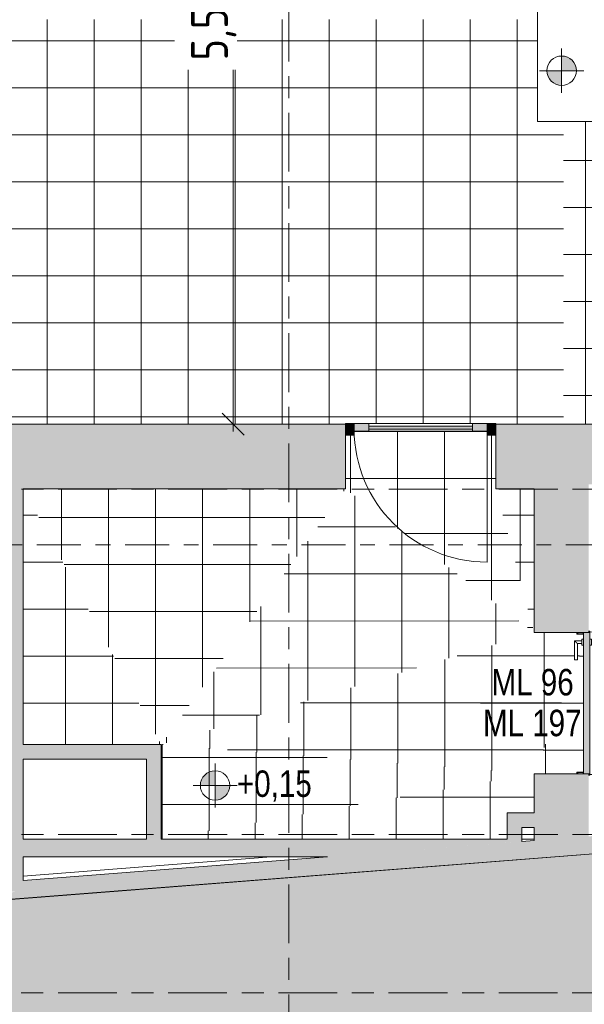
# Model space of a CAD drawing. Header units: metres. Extents: x 2 to 165, y -54 to 869.
# Tile 81 of 106: x 69.44 to 73.28, y -23.49 to -16.79. Entities that reach past the tile are written whole.
import ezdxf

# ---------------------------------------------------------------- set-up
doc = ezdxf.new("R2010")
doc.units = ezdxf.units.M
doc.linetypes.add('_Rasterlinie_', pattern=[0.75, 0.4, -0.1, 0.15, -0.1])
doc.linetypes.add('_Schnittlinie_', pattern=[0.6, 0.3, -0.1, 0.1, -0.1])
for name, color, linetype, lineweight in [('A_Bem', 7, 'Continuous', 5), ('A_Bem-100', 7, 'Continuous', 5), ('A_Detailelemente', 7, 'Continuous', 9), ('A_Fassade', 113, 'Continuous', 5), ('A_Geschossdecken', 7, 'Continuous', 5), ('A_Geschossdecken_Oberflächenschraffur', 7, 'Continuous', 5), ('A_Hoehenkoten', 124, 'Continuous', 5), ('A_Körper', 7, 'Continuous', 5), ('A_Raster', 128, 'Continuous', 5), ('A_Symbol-S_A', 172, 'Continuous', 5), ('A_Tuer', 128, 'Continuous', 5), ('A_Türen_Element', 128, 'Continuous', 5), ('A_Türen_Rahmen', 128, 'Continuous', 5), ('A_Wand', 244, 'Continuous', 5), ('A_Wand_Schraff', 1, 'Continuous', 5), ('A_Öffnung', 128, 'Continuous', 5), ('Allgemeines Modell', 7, 'Continuous', 5)]:
    doc.layers.add(name, color=color, linetype=linetype, lineweight=lineweight)
doc.styles.add('Arial', font='arial.ttf', dxfattribs={"width": 0.8, "height": 0.18})
doc.styles.add('ISOCPEUR', font='isocpeur.ttf', dxfattribs={"width": 0.8, "height": 0.25})
doc.dimstyles.new('BLB-Standard_2_5_Aussen_maskiert_1', dxfattribs={"dimscale": 0.3048, "dimtxt": 0.248995, "dimasz": 0.492126, "dimexe": 1.32874, "dimexo": 0.0625, "dimgap": 0.032808, "dimtad": 1, "dimrnd": 0.001, "dimzin": 0, "dimdsep": 46, "dimtxsty": 'ISOCPEUR', "dimblk1": 'OBLIQUE', "dimblk2": 'OBLIQUE', "dimsah": 1, "dimcen": 0.09, "dimdle": 0.164042, "dimazin": 0, "dimtfac": 1, "dimtdec": 4, "dimtix": 1, "dimtmove": 0, "dimatfit": 3, "dimfxl": 1.32874, "dimfxlon": 1, "dimtvp": 1, "dimtfill": 1, "dimtolj": 1, "dimtzin": 0, "dimarcsym": 2})
pattern_1 = [(0, (56.95375, 0), (0, 0.32), []), (90, (56.95375, 0), (-0.32, 2e-17), [])]
pattern_2 = [(359.994, (56.92675, -0.015), (3.35e-05, 0.32), []), (90, (56.92675, -0.015), (-0.32, 2e-17), [])]
pattern_3 = [(0, (56.97275, -0.071), (0, 0.32), []), (90, (56.97275, -0.071), (-0.32, 2e-17), [])]
pattern_4 = [(0, (56.97075, -0.05), (0, 0.32), []), (90, (56.97075, -0.05), (-0.32, 2e-17), [])]
pattern_5 = [(0, (57.63275, 0), (0, 0.32), []), (90, (57.63275, 0), (-0.317, 2e-17), [])]
pattern_6 = [(0, (56.97275, -0.126), (0, 0.32), []), (90, (56.97275, -0.126), (-0.32, 2e-17), [])]
pattern_7 = [(0.013, (57.00175, -0.084), (-7.26e-05, 0.32), []), (90, (57.00175, -0.084), (-0.32, 2e-17), [])]
pattern_8 = [(0, (56.97475, 0.003), (0, 0.32), []), (90, (56.97475, 0.003), (-0.32, 2e-17), [])]
pattern_9 = [(0, (57.02075, 0), (0, 0.32), []), (90, (57.02075, 0), (-0.32, 2e-17), [])]
pattern_10 = [(0, (56.96375, 0), (0, 0.32), []), (90, (56.96375, 0), (-0.32, 2e-17), [])]
pattern_11 = [(359.999, (57.01175, 0.003), (5.6e-06, 0.32), []), (90, (57.01175, 0.003), (-0.32, 2e-17), [])]
pattern_12 = [(0, (56.97275, -0.147), (0, 0.32), []), (90, (56.97275, -0.147), (-0.32, 2e-17), [])]

# ---------------------------------------------------------------- blocks, each defined once
blk = doc.blocks.new('Fassade - TU DF 1 - mit Mittelpfosten - Fassade - TU DF 1 - mit Panikstange-8070112-AB- E0-  OK FFB')
at = {"layer": 'A_Fassade', "lineweight": 9}
h = blk.add_hatch(color=253, dxfattribs=at)
h.paths.add_polyline_path([(-0.4525, -0.047), (-0.3525, -0.047), (-0.3525, 0.003), (-0.4525, 0.003)], flags=0)
h.paths.add_polyline_path([(0.4525, -0.047), (0.4525, 0.003), (0.3525, 0.003), (0.3525, -0.047)], flags=0)
blk.add_hatch(color=253, dxfattribs=at).paths.add_polyline_path([(0.3525, -0.034), (0.3525, -0.014), (-0.3525, -0.014), (-0.3525, -0.034), (-0.061, -0.034)], flags=0)
at = {"layer": 'A_Fassade', "color": 250, "lineweight": 9}
for p, q in [((-0.3525, 0.003), (-0.4525, 0.003)), ((-0.4525, 0.003), (-0.4525, -0.047)), ((0.3525, 0.003), (-0.3525, 0.003)), ((-0.3525, -0.047), (-0.3525, 0.003)), ((0.4525, 0.003), (0.3525, 0.003)), ((0.3525, 0.003), (0.3525, -0.047)), ((0.4525, -0.047), (0.4525, 0.003)), ((-0.4525, -0.047), (-0.3525, -0.047)), ((0.3525, -0.014), (-0.3525, -0.014)), ((-0.3525, -0.014), (-0.3525, -0.034)), ((-0.3525, -0.034), (0.3525, -0.034)), ((-0.3525, -0.047), (0.3525, -0.047)), ((0.3525, -0.034), (0.3525, -0.014)), ((0.3525, -0.047), (0.4525, -0.047)), ((0.4525, -0.034), (0.4525, -0.939))]:
    blk.add_line(p, q, dxfattribs=at)
blk.add_arc((0.4525, -0.034), 0.905, 180, 270, dxfattribs=at)
blk = doc.blocks.new('Rectangular Mullion - 60mm x 80mm 2-8070113-AB- E0-  OK FFB')
at = {"layer": 'A_Fassade', "lineweight": 9}
blk.add_hatch(color=253, dxfattribs=at).paths.add_polyline_path([(-0.06, -0.075), (-0.06, 0.005), (0, 0.005), (0, -0.075)], flags=0)
at = {"layer": 'A_Fassade', "color": 250, "lineweight": 9}
for p, q in [((-0.06, 0.005), (0, 0.005)), ((-0.06, -0.075), (-0.06, 0.005)), ((0, 0.005), (0, -0.075)), ((0, -0.075), (-0.06, -0.075))]:
    blk.add_line(p, q, dxfattribs=at)
blk = doc.blocks.new('Rectangular Mullion - 60mm x 80mm 2-8070115-AB- E0-  OK FFB')
at = {"layer": 'A_Fassade', "lineweight": 9}
blk.add_hatch(color=253, dxfattribs=at).paths.add_polyline_path([(0, -0.075), (0, 0.005), (-0.06, 0.005), (-0.06, -0.075)], flags=0)
at = {"layer": 'A_Fassade', "color": 250, "lineweight": 9}
for p, q in [((0, 0.005), (-0.06, 0.005)), ((-0.06, 0.005), (-0.06, -0.075)), ((0, -0.075), (0, 0.005)), ((-0.06, -0.075), (0, -0.075))]:
    blk.add_line(p, q, dxfattribs=at)
blk = doc.blocks.new('TU DF 1 - Stahl-Eckzarge flächenbündig - DL - 940 x 1960-8580552-AB- E0-  OK FFB')
at = {"layer": 'A_Tuer', "lineweight": 9}
h = blk.add_hatch(color=253, dxfattribs=at)
h.paths.add_polyline_path([(0.49, 0.185), (0.49, 0.195), (0.485, 0.195), (0.488, 0.193), (0.488, 0.185)], flags=0)
h.paths.add_polyline_path([(0.487, 0.185), (0.487, 0.193), (0.485, 0.195), (0.485, 0.185), (0.4866, 0.185)], flags=0)
h.paths.add_polyline_path([(0.48, 0.105), (0.48, 0.115), (0.478, 0.115), (0.478, 0.107), (0.472, 0.107), (0.472, 0.148), (0.48, 0.148), (0.48, 0.15), (0.47, 0.15), (0.47, 0.105)], flags=0)
h.paths.add_polyline_path([(-0.47, 0.105), (-0.47, 0.15), (-0.48, 0.1492), (-0.48, 0.148), (-0.472, 0.148), (-0.472, 0.107), (-0.478, 0.107), (-0.4785, 0.115), (-0.48, 0.115), (-0.48, 0.105), (-0.4785, 0.105)], flags=0)
h.paths.add_polyline_path([(-0.485, 0.195), (-0.49, 0.195), (-0.49, 0.185), (-0.488, 0.185), (-0.488, 0.193)], flags=0)
h.paths.add_polyline_path([(-0.485, 0.195), (-0.487, 0.193), (-0.4866, 0.185), (-0.485, 0.185)], flags=0)
blk.add_hatch(color=253, dxfattribs=at).paths.add_polyline_path([(0.481, 0.195), (-0.481, 0.195), (-0.48, 0.15), (0.48, 0.15), (0.481, 0.185)], flags=0)
at = {"layer": 'A_Tuer', "color": 250, "lineweight": 9}
for p, q in [((-0.435, 0.205), (-0.435, 0.195)), ((-0.435, 0.205), (-0.395, 0.205)), ((-0.425, 0.255), (-0.425, 0.205)), ((-0.295, 0.255), (-0.425, 0.255)), ((-0.425, 0.255), (-0.425, 0.205)), ((-0.295, 0.255), (-0.425, 0.255)), ((-0.405, 0.205), (-0.405, 0.235)), ((-0.405, 0.235), (-0.295, 0.235)), ((-0.405, 0.205), (-0.405, 0.235)), ((-0.405, 0.235), (-0.295, 0.235)), ((-0.395, 0.195), (-0.395, 0.205)), ((-0.295, 0.255), (-0.295, 0.235)), ((-0.295, 0.255), (-0.295, 0.235)), ((-0.435, 0.15), (-0.435, 0.14)), ((-0.395, 0.14), (-0.435, 0.14)), ((-0.425, 0.14), (-0.425, 0.09)), ((-0.425, 0.14), (-0.425, 0.09)), ((-0.405, 0.11), (-0.405, 0.14)), ((-0.405, 0.11), (-0.405, 0.14)), ((-0.395, 0.14), (-0.395, 0.15)), ((-0.425, 0.09), (-0.295, 0.09)), ((-0.425, 0.09), (-0.295, 0.09)), ((-0.295, 0.11), (-0.405, 0.11)), ((-0.295, 0.11), (-0.405, 0.11)), ((-0.295, 0.11), (-0.295, 0.09)), ((-0.295, 0.11), (-0.295, 0.09))]:
    blk.add_line(p, q, dxfattribs=at)
for points in [[(-0.405, 0.235), (-0.405, 0.235), (-0.4052, 0.2352), (-0.4057, 0.2357), (-0.4063, 0.2363), (-0.4069, 0.2369), (-0.4075, 0.2375), (-0.4081, 0.2381), (-0.4089, 0.2389), (-0.4098, 0.2398), (-0.4106, 0.2406), (-0.4112, 0.2412), (-0.4118, 0.2418), (-0.4124, 0.2424), (-0.413, 0.243), (-0.4137, 0.2437), (-0.4143, 0.2443), (-0.415, 0.245), (-0.4157, 0.2457), (-0.4163, 0.2463), (-0.417, 0.247), (-0.4176, 0.2476), (-0.4182, 0.2482), (-0.4188, 0.2488), (-0.4194, 0.2494), (-0.42, 0.25), (-0.4206, 0.2506), (-0.4213, 0.2513), (-0.4219, 0.2519), (-0.4225, 0.2525), (-0.4231, 0.2531), (-0.4237, 0.2537), (-0.4243, 0.2543), (-0.4248, 0.2548), (-0.425, 0.255), (-0.425, 0.255)], [(-0.405, 0.235), (-0.405, 0.235), (-0.4052, 0.2352), (-0.4057, 0.2357), (-0.4063, 0.2363), (-0.4069, 0.2369), (-0.4075, 0.2375), (-0.4081, 0.2381), (-0.4089, 0.2389), (-0.4098, 0.2398), (-0.4106, 0.2406), (-0.4112, 0.2412), (-0.4118, 0.2418), (-0.4124, 0.2424), (-0.413, 0.243), (-0.4137, 0.2437), (-0.4143, 0.2443), (-0.415, 0.245), (-0.4157, 0.2457), (-0.4163, 0.2463), (-0.417, 0.247), (-0.4176, 0.2476), (-0.4182, 0.2482), (-0.4188, 0.2488), (-0.4194, 0.2494), (-0.42, 0.25), (-0.4206, 0.2506), (-0.4213, 0.2513), (-0.4219, 0.2519), (-0.4225, 0.2525), (-0.4231, 0.2531), (-0.4237, 0.2537), (-0.4243, 0.2543), (-0.4248, 0.2548), (-0.425, 0.255), (-0.425, 0.255)], [(-0.425, 0.09), (-0.425, 0.09), (-0.4248, 0.0902), (-0.4243, 0.0907), (-0.4237, 0.0913), (-0.4231, 0.0919), (-0.4225, 0.0925), (-0.4219, 0.0931), (-0.4211, 0.0939), (-0.4202, 0.0948), (-0.4194, 0.0956), (-0.4188, 0.0962), (-0.4182, 0.0968), (-0.4176, 0.0974), (-0.417, 0.098), (-0.4163, 0.0987), (-0.4157, 0.0993), (-0.415, 0.1), (-0.4143, 0.1007), (-0.4137, 0.1013), (-0.413, 0.102), (-0.4124, 0.1026), (-0.4118, 0.1032), (-0.4112, 0.1038), (-0.4106, 0.1044), (-0.41, 0.105), (-0.4094, 0.1056), (-0.4087, 0.1063), (-0.4081, 0.1069), (-0.4075, 0.1075), (-0.4069, 0.1081), (-0.4063, 0.1087), (-0.4057, 0.1093), (-0.4052, 0.1098), (-0.405, 0.11), (-0.405, 0.11)], [(-0.425, 0.09), (-0.425, 0.09), (-0.4248, 0.0902), (-0.4243, 0.0907), (-0.4237, 0.0913), (-0.4231, 0.0919), (-0.4225, 0.0925), (-0.4219, 0.0931), (-0.4211, 0.0939), (-0.4202, 0.0948), (-0.4194, 0.0956), (-0.4188, 0.0962), (-0.4182, 0.0968), (-0.4176, 0.0974), (-0.417, 0.098), (-0.4163, 0.0987), (-0.4157, 0.0993), (-0.415, 0.1), (-0.4143, 0.1007), (-0.4137, 0.1013), (-0.413, 0.102), (-0.4124, 0.1026), (-0.4118, 0.1032), (-0.4112, 0.1038), (-0.4106, 0.1044), (-0.41, 0.105), (-0.4094, 0.1056), (-0.4087, 0.1063), (-0.4081, 0.1069), (-0.4075, 0.1075), (-0.4069, 0.1081), (-0.4063, 0.1087), (-0.4057, 0.1093), (-0.4052, 0.1098), (-0.405, 0.11), (-0.405, 0.11)]]:
    blk.add_open_spline(points, degree=3, knots=[0, 0, 0, 0, 0.083333, 0.125, 0.166667, 0.208333, 0.229167, 0.25, 0.291667, 0.333333, 0.354167, 0.375, 0.395833, 0.416667, 0.4375, 0.458333, 0.479167, 0.5, 0.520833, 0.541667, 0.5625, 0.583333, 0.604167, 0.625, 0.645833, 0.666667, 0.6875, 0.708333, 0.75, 0.770833, 0.791667, 0.833333, 0.875, 0.916667, 1, 1, 1, 1], dxfattribs=at)
at = {"layer": 'A_Türen_Element', "color": 250, "lineweight": 9}
for p, q in [((-0.481, 0.195), (0.481, 0.195)), ((-0.481, 0.1848), (-0.481, 0.195)), ((0.48, 0.15), (-0.48, 0.15)), ((0.481, 0.195), (0.481, 0.185))]:
    blk.add_line(p, q, dxfattribs=at)
at = {"layer": 'A_Türen_Rahmen', "color": 250, "lineweight": 9}
for p, q in [((-0.485, 0.195), (-0.49, 0.195)), ((-0.49, 0.195), (-0.49, 0.185)), ((-0.488, 0.185), (-0.488, 0.193)), ((-0.488, 0.193), (-0.487, 0.193)), ((-0.487, 0.193), (-0.487, 0.185)), ((-0.485, 0.185), (-0.485, 0.195)), ((-0.47, 0.15), (-0.48, 0.15)), ((-0.48, 0.148), (-0.472, 0.148)), ((-0.472, 0.148), (-0.472, 0.107)), ((-0.47, 0.105), (-0.47, 0.15)), ((0.48, 0.15), (0.47, 0.15)), ((0.47, 0.15), (0.47, 0.105)), ((0.472, 0.107), (0.472, 0.148)), ((0.472, 0.148), (0.48, 0.148)), ((0.49, 0.195), (0.485, 0.195)), ((0.485, 0.195), (0.485, 0.185)), ((0.487, 0.185), (0.487, 0.193)), ((0.487, 0.193), (0.488, 0.193)), ((0.488, 0.193), (0.488, 0.185)), ((0.49, 0.185), (0.49, 0.195)), ((-0.478, 0.115), (-0.48, 0.115)), ((-0.48, 0.105), (-0.47, 0.105)), ((-0.478, 0.107), (-0.478, 0.115)), ((-0.472, 0.107), (-0.478, 0.107)), ((0.47, 0.105), (0.48, 0.105)), ((0.478, 0.107), (0.472, 0.107)), ((0.48, 0.115), (0.478, 0.115)), ((0.478, 0.115), (0.478, 0.107))]:
    blk.add_line(p, q, dxfattribs=at)
at = {"layer": 'A_Öffnung', "color": 250, "lineweight": 9}
blk.add_line((0.485, 0.195), (0.485, 1.165), dxfattribs=at)
blk.add_arc((0.485, 0.195), 0.97, 90, 180, dxfattribs=at)
blk = doc.blocks.new('Allgemeines Modell 2 - Allgemeines Modell 2-8102502-AB- E0-  OK FFB')
at = {"layer": 'Allgemeines Modell', "color": 250, "lineweight": 9}
for p, q in [((15.9925, -17.4815), (15.9925, -13.4815)), ((16.7875, -13.4815), (15.9925, -13.4815)), ((16.7875, -13.4815), (16.7875, -17.4815)), ((15.9925, -17.4815), (16.7875, -17.4815))]:
    blk.add_line(p, q, dxfattribs=at)
blk = doc.blocks.new('FP_53-AB- E0-  OK FFB')
at = {"layer": 'A_Geschossdecken_Oberflächenschraffur'}
for p, q in [((12.3355, -19.5407), (12.3352, -16.789)), ((12.3355, -19.5407), (12.3352, -16.789)), ((12.6555, -19.5407), (12.6552, -16.789)), ((12.6555, -19.5407), (12.6552, -16.789)), ((12.9755, -19.5407), (12.9752, -16.789)), ((12.9755, -19.5407), (12.9752, -16.789)), ((13.2955, -19.5407), (13.2952, -16.789)), ((13.2955, -19.5407), (13.2952, -16.789)), ((13.6155, -19.5407), (13.6152, -16.789)), ((13.6155, -19.5407), (13.6152, -16.789)), ((13.9355, -19.5407), (13.9352, -16.789)), ((13.9355, -19.5407), (13.9352, -16.789)), ((14.2555, -19.5407), (14.2552, -16.789)), ((14.2555, -19.5407), (14.2552, -16.789)), ((14.5755, -19.5407), (14.5752, -16.789)), ((14.5755, -19.5407), (14.5752, -16.789)), ((14.8955, -19.5379), (14.8952, -16.789)), ((14.8955, -19.5379), (14.8952, -16.789)), ((15.2155, -19.5379), (15.2152, -16.789)), ((15.2155, -19.5379), (15.2152, -16.789)), ((15.5355, -19.5379), (15.5352, -16.789)), ((15.5355, -19.5379), (15.5352, -16.789)), ((15.8555, -19.5406), (15.8552, -16.7889)), ((15.8555, -19.5406), (15.8552, -16.7889)), ((12.2928, -16.9331), (14.2316, -16.9331)), ((12.2928, -16.9331), (14.2316, -16.9331)), ((14.2316, -16.9331), (15.9925, -16.933)), ((14.2316, -16.9331), (15.9925, -16.933)), ((12.2928, -17.2529), (14.2316, -17.2529)), ((12.2928, -17.2529), (14.2316, -17.2529)), ((14.2316, -17.2529), (15.9925, -17.2528)), ((14.2316, -17.2529), (15.9925, -17.2528)), ((12.2928, -17.5727), (14.2316, -17.5727)), ((12.2928, -17.5727), (14.2316, -17.5727)), ((14.2316, -17.5727), (16.1703, -17.5726)), ((14.2316, -17.5727), (16.1703, -17.5726)), ((12.2928, -17.8925), (14.2316, -17.8925)), ((12.2928, -17.8925), (14.2316, -17.8925)), ((14.2316, -17.8925), (16.1703, -17.8924)), ((14.2316, -17.8925), (16.1703, -17.8924)), ((12.2928, -18.2123), (14.2316, -18.2123)), ((12.2928, -18.2123), (14.2316, -18.2123)), ((14.2316, -18.2123), (16.1703, -18.2122)), ((14.2316, -18.2123), (16.1703, -18.2122)), ((12.2928, -18.5321), (14.2316, -18.532)), ((12.2928, -18.5321), (14.2316, -18.532)), ((14.2316, -18.532), (16.1703, -18.532)), ((14.2316, -18.532), (16.1703, -18.532)), ((12.2928, -18.8519), (14.2316, -18.8518)), ((12.2928, -18.8519), (14.2316, -18.8518)), ((14.2316, -18.8518), (16.1703, -18.8518)), ((14.2316, -18.8518), (16.1703, -18.8518)), ((12.2928, -19.1717), (14.2315, -19.1716)), ((12.2928, -19.1717), (14.2315, -19.1716)), ((14.2315, -19.1716), (16.1703, -19.1716)), ((14.2315, -19.1716), (16.1703, -19.1716)), ((12.2928, -19.4915), (14.2315, -19.4914)), ((12.2928, -19.4915), (14.2315, -19.4914)), ((14.2315, -19.4914), (16.1703, -19.4914)), ((14.2315, -19.4914), (16.1703, -19.4914))]:
    blk.add_line(p, q, dxfattribs=at)
blk = doc.blocks.new('Höhenkoten - Kreuz gefüllt-6114407-AB- E0-  OK FFB')
at = {"layer": 'A_Hoehenkoten'}
h = blk.add_hatch(color=256, dxfattribs=at)
edge = h.paths.add_edge_path(flags=0)
edge.add_line((0.001, 0.0014), (0, 0.0014))
edge.add_line((0, 0.0014), (0, 0.0024))
edge.add_arc((0, 0.0014), 0.001, 0, 90, ccw=False)
h = blk.add_hatch(color=256, dxfattribs=at)
edge = h.paths.add_edge_path(flags=0)
edge.add_line((-0.001, 0.0014), (0, 0.0014))
edge.add_line((0, 0.0014), (0, 0.0004))
edge.add_arc((0, 0.0014), 0.001, 180, 270, ccw=False)
for p, q in [((0, 0.0029), (0, -0.0001)), ((0, 0.0014), (0, 0.0024)), ((0, 0.0024), (0, 0.0014)), ((0, 0.0024), (0, 0.0014)), ((0, 0.0014), (0, 0.0024)), ((-0.0015, 0.0014), (0.0015, 0.0014)), ((-0.001, 0.0014), (0, 0.0014)), ((0, 0.0014), (-0.001, 0.0014)), ((0, 0.0014), (-0.001, 0.0014)), ((-0.001, 0.0014), (0, 0.0014)), ((0.001, 0.0014), (0, 0.0014)), ((0, 0.0014), (0, 0.0004)), ((0, 0.0004), (0, 0.0014)), ((0, 0.0014), (0.001, 0.0014)), ((0, 0.0014), (0.001, 0.0014)), ((0.001, 0.0014), (0, 0.0014)), ((0, 0.0014), (0, 0.0004)), ((0, 0.0004), (0, 0.0014))]:
    blk.add_line(p, q, dxfattribs=at)
for start, end in [(90, 180), (90, 180), (360, 90), (360, 90), (180, 270), (180, 270), (270, 0), (270, 360)]:
    blk.add_arc((0, 0.0014), 0.001, start, end, dxfattribs=at)
blk = doc.blocks.new('Beschriftung Türen DL oder ML - Durchgangslichte mit Kennzeichen-6113498-AB- E0-  OK FFB')
at = {"layer": 'A_Tuer'}
blk.add_line((0, 0.003493), (0, -0.003507), dxfattribs=at)
blk = doc.blocks.new('DIMBLOCK249-AB- E0-  OK FFB')
at = {"layer": 'A_Bem-100', "lineweight": 9}
for p, q in [((70.8952, -14.007), (70.8202, -13.932)), ((70.8952, -14.007), (70.9702, -14.082)), ((70.8953, -19.5409), (70.8203, -19.4659)), ((70.8953, -19.5409), (70.9703, -19.6159))]:
    blk.add_line(p, q, dxfattribs=at)
at = {"layer": 'A_Bem-100'}
for p, q in [((71.3002, -14.007), (70.4902, -14.007)), ((70.8953, -19.5909), (70.8952, -14.007)), ((70.8952, -14.007), (71.3002, -14.007)), ((70.4903, -19.5409), (71.3003, -19.5409)), ((70.8953, -19.5409), (70.4903, -19.5409))]:
    blk.add_line(p, q, dxfattribs=at)
at = {"layer": 'A_Bem-100', "color": 0, "insert": (70.5587, -17.0665), "char_height": 0.25, "width": 0.702121, "attachment_point": 1, "rotation": 90, "line_spacing_factor": 1.149209, "style": 'ISOCPEUR', "bg_fill": 3, "box_fill_scale": 1.25, "bg_fill_color": 256, "bg_fill_true_color": 13158600, "bg_fill_transparency": 0}
blk.add_mtext('5,53\\A2\\H0.5x;\\S4^  ;\\H2x;', dxfattribs=at)
blk = doc.blocks.new('_Oblique')
at = {"color": 0, "linetype": 'ByBlock', "lineweight": -2}
blk.add_line((-0.5, -0.5), (0.5, 0.5), dxfattribs=at)

msp = doc.modelspace()

# ---------------------------------------------------------------- hatches: boundary and pattern name
at = {"layer": 'A_Detailelemente'}
msp.add_hatch(color=254, dxfattribs=at).paths.add_polyline_path([(51.902, -54.4148), (77.4513, -54.4148), (80.5244, -54.2056), (80.1513, -36.8112), (80.0781, -22.7324), (80.2131, -22.7302), (80.2097, -22.1926), (79.3208, -22.1925), (79.3208, -22.3447), (74.888, -22.3447), (68.8708, -22.8148), (68.1056, -22.9398), (62.485, -23.8754), (55.9472, -24.6782), (55.9565, -23.7715), (54.4146, -23.7261), (49.3424, -24.1316), (49.3836, -24.53), (43.5577, -24.9824), (45.2582, -37.7282), (44.79, -37.7499), (45.6, -43.9934), (45.4259, -44.0056), (45.4895, -44.3841), (44.9351, -44.4382), (45.0202, -45.3657), (44.363, -45.426), (44.5058, -46.9819), (45.6586, -46.8841), (46.2534, -54.4148)], flags=0)
at = {"layer": 'A_Geschossdecken_Oberflächenschraffur'}
h = msp.add_hatch(dxfattribs=at)
h.set_pattern_fill('FP_522', color=256, style=0, pattern_type=2)
h.set_pattern_definition(pattern_12)
h.paths.add_polyline_path([(73.5845, -19.5409), (73.5845, -19.5359), (73.6445, -19.5359), (73.6445, -19.5379), (74.5795, -19.5379), (74.5795, -19.5359), (74.6368, -19.5359), (73.5195, -17.4815), (73.143, -17.4815), (73.143, -19.5409), (73.313, -19.5409)], flags=0)
h = msp.add_hatch(dxfattribs=at)
h.set_pattern_fill('FP_522', color=256, style=0, pattern_type=2)
h.set_pattern_definition(pattern_12)
h.paths.add_polyline_path([(73.5845, -19.5409), (73.5845, -19.5359), (73.6445, -19.5359), (73.6445, -19.5379), (74.5795, -19.5379), (74.5795, -19.5359), (74.6368, -19.5359), (73.5195, -17.4815), (73.143, -17.4815), (73.143, -19.5409), (73.313, -19.5409)], flags=0)
h = msp.add_hatch(dxfattribs=at)
h.set_pattern_fill('FP_188', color=9, style=0, pattern_type=2)
h.set_pattern_definition(pattern_3)
h.paths.add_polyline_path([(72.523, -19.9809), (72.683, -19.9809), (72.683, -19.6159), (72.623, -19.6159), (72.623, -19.5879), (71.718, -19.5879), (71.718, -19.6159), (71.658, -19.6159), (71.658, -19.9809), (72.1095, -19.9809)], flags=0)
h = msp.add_hatch(dxfattribs=at)
h.set_pattern_fill('FP_188', color=9, style=0, pattern_type=2)
h.set_pattern_definition(pattern_3)
h.paths.add_polyline_path([(72.523, -19.9809), (72.683, -19.9809), (72.683, -19.6159), (72.623, -19.6159), (72.623, -19.5879), (71.718, -19.5879), (71.718, -19.6159), (71.658, -19.6159), (71.658, -19.9809), (72.1095, -19.9809)], flags=0)
h = msp.add_hatch(dxfattribs=at)
h.set_pattern_fill('FP_186', color=9, style=0, pattern_type=2)
h.set_pattern_definition(pattern_1)
h.paths.add_polyline_path([(70.4051, -21.7215), (69.4655, -19.9809), (69.4655, -21.7215), (70.3051, -21.7215)], flags=0)
h = msp.add_hatch(dxfattribs=at)
h.set_pattern_fill('FP_186', color=9, style=0, pattern_type=2)
h.set_pattern_definition(pattern_1)
h.paths.add_polyline_path([(70.4051, -21.7215), (69.4655, -19.9809), (69.4655, -21.7215), (70.3051, -21.7215)], flags=0)
h = msp.add_hatch(dxfattribs=at)
h.set_pattern_fill('FP_187', color=9, style=0, pattern_type=2)
h.set_pattern_definition(pattern_2)
h.paths.add_polyline_path([(70.4051, -21.7215), (71.658, -19.9809), (69.4655, -19.9809), (70.3051, -21.5363)], flags=0)
h = msp.add_hatch(dxfattribs=at)
h.set_pattern_fill('FP_187', color=9, style=0, pattern_type=2)
h.set_pattern_definition(pattern_2)
h.paths.add_polyline_path([(70.4051, -21.7215), (71.658, -19.9809), (69.4655, -19.9809), (70.3051, -21.5363)], flags=0)
h = msp.add_hatch(dxfattribs=at)
h.set_pattern_fill('FP_192', color=9, style=0, pattern_type=2)
h.set_pattern_definition(pattern_7)
h.paths.add_polyline_path([(70.4051, -21.7215), (72.943, -20.9598), (71.658, -19.9809), (71.4647, -20.2495)], flags=0)
h = msp.add_hatch(dxfattribs=at)
h.set_pattern_fill('FP_192', color=9, style=0, pattern_type=2)
h.set_pattern_definition(pattern_7)
h.paths.add_polyline_path([(70.4051, -21.7215), (72.943, -20.9598), (71.658, -19.9809), (71.4647, -20.2495)], flags=0)
h = msp.add_hatch(dxfattribs=at)
h.set_pattern_fill('FP_191', color=9, style=0, pattern_type=2)
h.set_pattern_definition(pattern_6)
h.paths.add_polyline_path([(72.943, -20.9598), (72.683, -19.9809), (71.658, -19.9809), (72.683, -20.7617)], flags=0)
h = msp.add_hatch(dxfattribs=at)
h.set_pattern_fill('FP_191', color=9, style=0, pattern_type=2)
h.set_pattern_definition(pattern_6)
h.paths.add_polyline_path([(72.943, -20.9598), (72.683, -19.9809), (71.658, -19.9809), (72.683, -20.7617)], flags=0)
h = msp.add_hatch(dxfattribs=at)
h.set_pattern_fill('FP_190', color=9, style=0, pattern_type=2)
h.set_pattern_definition(pattern_5)
h.paths.add_polyline_path([(72.943, -20.9598), (72.943, -19.9809), (72.683, -19.9809), (72.7544, -20.2495)], flags=0)
h = msp.add_hatch(dxfattribs=at)
h.set_pattern_fill('FP_190', color=9, style=0, pattern_type=2)
h.set_pattern_definition(pattern_5)
h.paths.add_polyline_path([(72.943, -20.9598), (72.943, -19.9809), (72.683, -19.9809), (72.7544, -20.2495)], flags=0)
h = msp.add_hatch(dxfattribs=at)
h.set_pattern_fill('FP_193', color=9, style=0, pattern_type=2)
h.set_pattern_definition(pattern_8)
h.paths.add_polyline_path([(72.943, -21.9198), (72.943, -20.9598), (70.4051, -21.7215), (72.1095, -21.8546)], flags=0)
h = msp.add_hatch(dxfattribs=at)
h.set_pattern_fill('FP_193', color=9, style=0, pattern_type=2)
h.set_pattern_definition(pattern_8)
h.paths.add_polyline_path([(72.943, -21.9198), (72.943, -20.9598), (70.4051, -21.7215), (72.1095, -21.8546)], flags=0)
h = msp.add_hatch(dxfattribs=at)
h.set_pattern_fill('FP_195', color=9, style=0, pattern_type=2)
h.set_pattern_definition(pattern_11)
h.paths.add_polyline_path([(72.943, -21.9198), (73.278, -21.0503), (73.278, -21.0448), (73.268, -21.0441), (73.268, -21.0348), (73.238, -21.0348), (73.2377, -21.1448), (73.218, -21.1448), (73.2184, -21.0148), (73.268, -21.0148), (73.268, -21.0048), (73.278, -21.0048), (73.278, -20.9698), (73.233, -20.9698), (73.2321, -20.9598), (72.943, -20.9598), (72.943, -21.7215)], flags=0)
h.paths.add_polyline_path([(73.276, -20.9678), (73.276, -20.9598), (73.243, -20.9598), (73.243, -20.9618), (73.235, -20.9618), (73.235, -20.9678), (73.268, -20.9678)], flags=0)
h = msp.add_hatch(dxfattribs=at)
h.set_pattern_fill('FP_195', color=9, style=0, pattern_type=2)
h.set_pattern_definition(pattern_11)
h.paths.add_polyline_path([(72.943, -21.9198), (73.278, -21.0503), (73.278, -21.0448), (73.268, -21.0441), (73.268, -21.0348), (73.238, -21.0348), (73.2377, -21.1448), (73.218, -21.1448), (73.2184, -21.0148), (73.268, -21.0148), (73.268, -21.0048), (73.278, -21.0048), (73.278, -20.9698), (73.233, -20.9698), (73.2321, -20.9598), (72.943, -20.9598), (72.943, -21.7215)], flags=0)
h.paths.add_polyline_path([(73.276, -20.9678), (73.276, -20.9598), (73.243, -20.9598), (73.243, -20.9618), (73.235, -20.9618), (73.235, -20.9678), (73.268, -20.9678)], flags=0)
h = msp.add_hatch(dxfattribs=at)
h.set_pattern_fill('FP_194', color=9, style=0, pattern_type=2)
h.set_pattern_definition(pattern_9)
h.paths.add_polyline_path([(73.243, -21.9198), (73.276, -21.9198), (73.276, -21.9118), (73.235, -21.9118), (73.235, -21.9178), (73.243, -21.9178)], flags=0)
h.paths.add_polyline_path([(72.943, -21.9198), (73.233, -21.9198), (73.233, -21.9098), (73.278, -21.9098), (73.278, -21.0506), (73.0195, -21.7215)], flags=0)
h = msp.add_hatch(dxfattribs=at)
h.set_pattern_fill('FP_194', color=9, style=0, pattern_type=2)
h.set_pattern_definition(pattern_9)
h.paths.add_polyline_path([(73.243, -21.9198), (73.276, -21.9198), (73.276, -21.9118), (73.235, -21.9118), (73.235, -21.9178), (73.243, -21.9178)], flags=0)
h.paths.add_polyline_path([(72.943, -21.9198), (73.233, -21.9198), (73.233, -21.9098), (73.278, -21.9098), (73.278, -21.0506), (73.0195, -21.7215)], flags=0)
h = msp.add_hatch(dxfattribs=at)
h.set_pattern_fill('FP_189', color=9, style=0, pattern_type=2)
h.set_pattern_definition(pattern_4)
h.paths.add_polyline_path([(70.4051, -22.3648), (72.943, -21.9198), (70.4051, -21.7215), (70.4051, -22.3505)], flags=0)
h = msp.add_hatch(dxfattribs=at)
h.set_pattern_fill('FP_189', color=9, style=0, pattern_type=2)
h.set_pattern_definition(pattern_4)
h.paths.add_polyline_path([(70.4051, -22.3648), (72.943, -21.9198), (70.4051, -21.7215), (70.4051, -22.3505)], flags=0)
h = msp.add_hatch(dxfattribs=at)
h.set_pattern_fill('FP_40', color=9, style=0, pattern_type=2)
h.set_pattern_definition(pattern_10)
h.paths.add_polyline_path([(72.943, -22.3648), (72.943, -22.2848), (72.8603, -22.2848), (72.8603, -22.3648)], flags=0)
h.paths.add_polyline_path([(72.7603, -22.3648), (72.7603, -22.1848), (72.943, -22.1848), (72.943, -21.9198), (70.4051, -22.3648), (72.5125, -22.3648)], flags=0)
h = msp.add_hatch(dxfattribs=at)
h.set_pattern_fill('FP_40', color=9, style=0, pattern_type=2)
h.set_pattern_definition(pattern_10)
h.paths.add_polyline_path([(72.943, -22.3648), (72.943, -22.2848), (72.8603, -22.2848), (72.8603, -22.3648)], flags=0)
h.paths.add_polyline_path([(72.7603, -22.3648), (72.7603, -22.1848), (72.943, -22.1848), (72.943, -21.9198), (70.4051, -22.3648), (72.5125, -22.3648)], flags=0)
at = {"layer": 'A_Wand_Schraff', "lineweight": 9}
for points in [[(71.658, -19.9809), (71.658, -19.5409), (69.0655, -19.5409), (69.0655, -19.9809), (69.8642, -19.9809)], [(73.128, -19.9809), (73.128, -19.5409), (72.683, -19.5409), (72.683, -19.9809), (72.943, -19.9809)], [(73.5845, -19.9509), (73.5845, -19.5409), (73.128, -19.5409), (73.128, -19.9509), (73.313, -19.9509)], [(69.0655, -22.6779), (69.4655, -22.6466), (69.4655, -19.9809), (69.0655, -19.9809), (69.0655, -22.6031)], [(70.3051, -21.8215), (70.4051, -21.8215), (70.4051, -21.7215), (69.4655, -21.7215), (69.4655, -21.8215), (69.8642, -21.8215)], [(70.4051, -22.3648), (70.4051, -21.8215), (70.3051, -21.8215), (70.3051, -22.3648)], [(68.8612, -22.8142), (77.5326, -22.1368), (75.9443, -22.1405), (69.0655, -22.6779), (69.0655, -22.7231), (69.4177, -22.7216), (68.8708, -22.8126)], [(72.7603, -22.3892), (72.8603, -22.3814), (72.8603, -22.1848), (72.7603, -22.1848), (72.7603, -22.3648)], [(72.943, -22.2848), (72.943, -22.1848), (72.8603, -22.1848), (72.8603, -22.2848)], [(70.0822, -22.4848), (71.5375, -22.4848), (72.7603, -22.3892), (72.7603, -22.3648), (69.4655, -22.3648), (69.4655, -22.4848), (69.8642, -22.4848)]]:
    msp.add_hatch(color=253, dxfattribs=at).paths.add_polyline_path(points, flags=0)
h = msp.add_hatch(color=253, dxfattribs=at)
h.paths.add_polyline_path([(72.943, -22.375), (73.313, -22.3461), (73.313, -21.9198), (72.943, -21.9198), (72.943, -22.3447)], flags=0)
h.paths.add_polyline_path([(73.313, -20.9598), (73.313, -19.9509), (73.128, -19.9509), (73.128, -19.9809), (72.943, -19.9809), (72.943, -20.9598), (73.2321, -20.9598)], flags=0)

# ---------------------------------------------------------------- linework, layer by layer
at = {"layer": 'A_Geschossdecken', "color": 253, "lineweight": 9}
for p, q in [((72.943, -22.3648), (72.8603, -22.3648)), ((69.4655, -22.6165), (71.1523, -22.4848))]:
    msp.add_line(p, q, dxfattribs=at)
at = {"layer": 'A_Körper', "color": 253, "lineweight": 9}
for p, q in [((74.8855, -22.3447), (70.0822, -22.72)), ((70.0822, -22.72), (68.873, -22.8144))]:
    msp.add_line(p, q, dxfattribs=at)
at = {"layer": 'A_Raster', "linetype": '_Rasterlinie_', "lineweight": 9}
for p, q in [((71.2742, -53.073), (71.2742, 37.0621)), ((88.1031, -19.9826), (15.5195, -19.9826)), ((88.1031, -22.3326), (15.5195, -22.3326)), ((88.1025, -23.4099), (15.5195, -23.4099))]:
    msp.add_line(p, q, dxfattribs=at)
at = {"layer": 'A_Symbol-S_A', "linetype": '_Schnittlinie_', "lineweight": 9}
msp.add_line((22.1587, -20.3624), (86.6263, -20.3624), dxfattribs=at)
at = {"layer": 'A_Wand', "color": 250, "lineweight": 9}
for p, q in [((71.658, -19.5409), (68.7655, -19.5409)), ((71.658, -19.9809), (71.658, -19.5409)), ((72.683, -19.5409), (72.683, -19.9809)), ((73.5845, -19.5409), (72.683, -19.5409)), ((69.4655, -21.7215), (69.4655, -19.9809)), ((69.4655, -19.9809), (71.658, -19.9809)), ((72.683, -19.9809), (72.943, -19.9809)), ((72.943, -19.9809), (72.943, -20.9598)), ((72.943, -20.9598), (73.313, -20.9598)), ((70.4051, -21.7215), (69.4655, -21.7215)), ((70.4051, -22.3648), (70.4051, -21.7215)), ((69.4655, -22.3648), (69.4655, -21.8215)), ((69.4655, -21.8215), (70.3051, -21.8215)), ((70.3051, -21.8215), (70.3051, -22.3648)), ((72.943, -21.9198), (72.943, -22.1848)), ((73.313, -21.9198), (72.943, -21.9198)), ((72.943, -22.1848), (72.7603, -22.1848)), ((72.7603, -22.1848), (72.7603, -22.3648)), ((72.8603, -22.3814), (72.8603, -22.2848)), ((72.8603, -22.2848), (72.943, -22.2848)), ((72.943, -22.2848), (72.943, -22.375)), ((68.8612, -22.8142), (74.8988, -22.3426)), ((70.3051, -22.3648), (69.4655, -22.3648)), ((72.7603, -22.3648), (70.4051, -22.3648)), ((72.943, -22.375), (72.8603, -22.3814)), ((69.4655, -22.6466), (69.4655, -22.4848)), ((69.4655, -22.4848), (71.5375, -22.4848)), ((71.5375, -22.4848), (69.4655, -22.6466))]:
    msp.add_line(p, q, dxfattribs=at)

# ---------------------------------------------------------------- block references
at = {"layer": 'A_Fassade', "color": 250, "lineweight": 9, "extrusion": (0, 0, -1)}
msp.add_blockref('Rectangular Mullion - 60mm x 80mm 2-8070113-AB- E0-  OK FFB', (-71.658, -19.5409), dxfattribs=at)
at = {"layer": 'A_Fassade', "color": 250, "lineweight": 9}
for name, p in [('Fassade - TU DF 1 - mit Mittelpfosten - Fassade - TU DF 1 - mit Panikstange-8070112-AB- E0-  OK FFB', (72.1705, -19.5409)), ('Rectangular Mullion - 60mm x 80mm 2-8070115-AB- E0-  OK FFB', (72.683, -19.5409))]:
    msp.add_blockref(name, p, dxfattribs=at)
at = {"layer": 'A_Geschossdecken', "color": 253, "lineweight": 9}
msp.add_blockref('FP_53-AB- E0-  OK FFB', (56.9727, 0), dxfattribs=at)
at = {"layer": 'A_Hoehenkoten', "xscale": 99.99999999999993, "yscale": 99.99999999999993, "zscale": 99.99999999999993}
msp.add_blockref('Höhenkoten - Kreuz gefüllt-6114407-AB- E0-  OK FFB', (73.1301, -17.2763), dxfattribs=at)
at = {"layer": 'A_Hoehenkoten', "extrusion": (0, 0, -1), "xscale": 99.99999999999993, "yscale": 99.99999999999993, "zscale": 99.99999999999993}
msp.add_blockref('Höhenkoten - Kreuz gefüllt-6114407-AB- E0-  OK FFB', (-70.7713, -22.1397), dxfattribs=at)
at = {"layer": 'A_Tuer', "color": 250, "lineweight": 9, "rotation": 269.9999999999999}
msp.add_blockref('TU DF 1 - Stahl-Eckzarge flächenbündig - DL - 940 x 1960-8580552-AB- E0-  OK FFB', (73.128, -21.4398), dxfattribs=at)
at = {"layer": 'A_Tuer', "xscale": 99.99999999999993, "yscale": 99.99999999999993, "zscale": 99.99999999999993, "rotation": 270}
msp.add_blockref('Beschriftung Türen DL oder ML - Durchgangslichte mit Kennzeichen-6113498-AB- E0-  OK FFB', (72.928, -21.4398), dxfattribs=at)
at = {"layer": 'Allgemeines Modell', "color": 250, "lineweight": 9}
msp.add_blockref('Allgemeines Modell 2 - Allgemeines Modell 2-8102502-AB- E0-  OK FFB', (56.9727, 0), dxfattribs=at)

# ---------------------------------------------------------------- texts
at = {"layer": 'A_Hoehenkoten', "insert": (70.9206, -21.8975), "char_height": 0.18, "width": 0.601593, "attachment_point": 1, "line_spacing_factor": 0.941778, "style": 'Arial'}
msp.add_mtext('+0,15', dxfattribs=at)
at = {"layer": 'A_Tuer', "char_height": 0.18, "attachment_point": 1, "style": 'Arial'}
for s, insert, width in [('ML 96', (72.6531, -21.2067), 0.667004), ('ML 197', (72.5948, -21.4845), 0.801687)]:
    msp.add_mtext(s, dxfattribs=dict(at, insert=insert, width=width))

# ---------------------------------------------------------------- next in the draw order: dimensions: what is measured, and where the dimension line sits
at = {"layer": 'A_Bem'}
dim = msp.add_linear_dim(base=(70.8952, -14.007), p1=(70.4903, -19.5409), p2=(71.3002, -14.007), angle=270.00085, text='\\A1;5,53\\Q;{\\A1;{\\H0.5x;\\S4^ ;}}', dimstyle='BLB-Standard_2_5_Aussen_maskiert_1', override={"dimpost": '<>', "dimfxl": 5.592868}, dxfattribs=at)
dim.commit()
dim.dimension.update_dxf_attribs({"geometry": 'DIMBLOCK249-AB- E0-  OK FFB', "text_midpoint": (71.0553, -16.774)})

doc.saveas('drawing.dxf')
